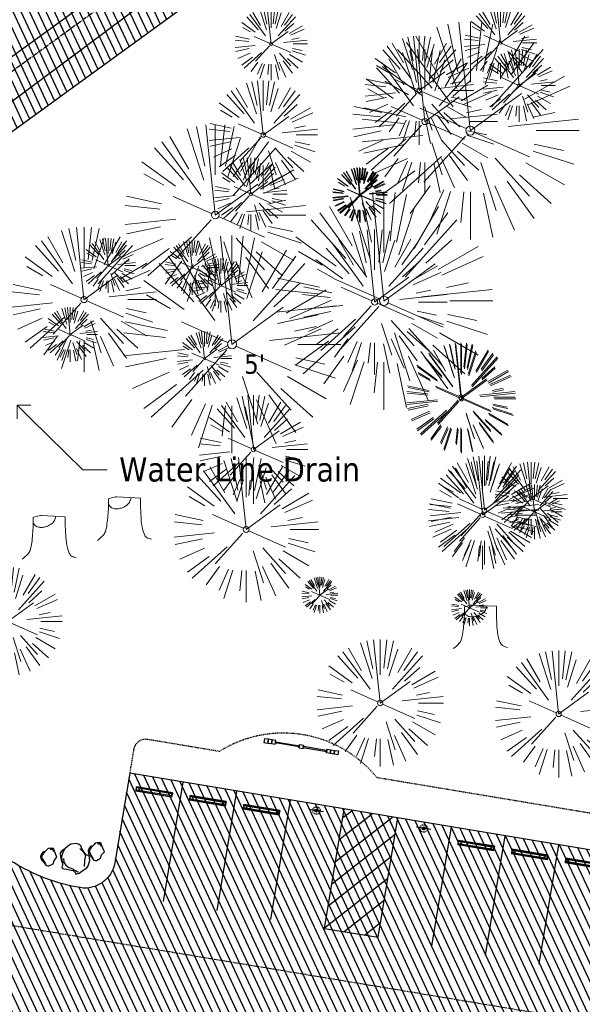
# Model space of a CAD drawing. Header units: feet. Extents: x 1134296 to 1140710, y 647902 to 649877.
# Tile 12 of 42: x 1134788 to 1134882, y 648396 to 648559. Entities that reach past the tile are written whole.
import ezdxf
from ezdxf import colors
from ezdxf.entities.mleader import LeaderData, LeaderLine
from ezdxf.lldxf.tags import DXFTag
from ezdxf.math import Vec2, Vec3

# ---------------------------------------------------------------- set-up
doc = ezdxf.new("R2010")
doc.units = ezdxf.units.FT
doc.header["$MEASUREMENT"] = 0
for name, pattern in [('CENTER2', [1.125, 0.75, -0.125, 0.125, -0.125]), ('DOT', [0.25, 0, -0.25]), ('HIDDEN', [0.375, 0.25, -0.125]), ('HIDDEN4', [0.095, 0.05, -0.045]), ('RAD', [0.13, 0.08, -0.05])]:
    doc.linetypes.add(name, pattern=pattern)
for name, color, linetype in [('-BARRIERROCK', 6, 'Continuous'), ('A-BULLETINBOARD', 3, 'Continuous'), ('A-POSTS&BEAMS', 5, 'Continuous'), ('C-PRKG-ASPH', 5, 'Continuous'), ('C-PRKG-BOLL', 5, 'Continuous'), ('C-PRKG-BOLL-FTNG', 5, 'HIDDEN4'), ('C-PRKG-BOLLARD', 5, 'Continuous'), ('C-PRKG-SIGN', 5, 'Continuous'), ('C-PRKG-STRP', 136, 'Continuous'), ('C-PRKG-WHEL-STOP', 5, 'Continuous'), ('C-ROAD-ASPHALT', 1, 'Continuous'), ('C-ROAD-CNTR', 1, 'CENTER2'), ('C-SWLK-GRVL', 5, 'RAD'), ('C-UTIL-ELEC-MEP', 7, 'UGE (.5x)'), ('C-UTIL-WATER-MEP', 7, 'WATER (.5x)'), ('G-TEXT-ST02', 2, 'Continuous'), ('G-XREF', 7, 'Continuous'), ('L-BARRIERROCK', 6, 'Continuous')]:
    doc.layers.add(name, color=color, linetype=linetype)
doc.layers.add('A-HIDDEN', color=8, linetype='DOT', plot=False)
for name, color, linetype, lineweight in [('V-ANNO-TEXT', 8, 'Continuous', 13), ('V-SITE-ROCK', 8, 'Continuous', 18), ('V-SITE-VEGE', 8, 'Continuous', 18)]:
    doc.layers.add(name, color=color, linetype=linetype, lineweight=lineweight)
doc.styles.add('SEI Annotative', font='tahoma.ttf', dxfattribs={"height": 0.1})
doc.styles.add('SEI-Dim & Leader', font='tahoma.ttf')
doc.styles.get("Standard").update_dxf_attribs({"font": 'arial.ttf'})
tags = doc.linetypes.add('UGE (.5x)', pattern='A,0.75,-0.2,["UGE",Standard,S=0.08,R=0,X=-0.1,Y=-0.04],-0.2', length=1.15).pattern_tags.tags
tags[6] = DXFTag(74, 10)
tags = doc.linetypes.add('WATER (.5x)', pattern='A,0.75,-0.2,["W",Standard,S=0.08,R=0,X=-0.1,Y=-0.04],-0.05', length=1).pattern_tags.tags
tags[6] = DXFTag(74, 10)
pattern_1 = [(115, (0, 0), (-1.132884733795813, -0.5282728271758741), [])]

# ---------------------------------------------------------------- blocks, each defined once
blk = doc.blocks.new('V-SITE-VEGE-Coniferious Tree 2')
at = {"color": 0, "linetype": 'ByBlock'}
for p, q in [((-3.601054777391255e-05, 0.2219193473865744), (-3.601054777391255e-05, 0.5000060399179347)), ((-0.06264093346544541, 0.1926377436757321), (-0.1545378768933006, 0.4755369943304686)), ((-0.0574950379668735, 0.2703678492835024), (-0.1039851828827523, 0.4890788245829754)), ((-0.0003172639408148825, 0.0025937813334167), (-0.05229705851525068, 0.4972664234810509)), ((0.02890183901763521, 0.2753366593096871), (0.05222503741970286, 0.4972664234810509)), ((0.0571938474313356, 0.2692740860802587), (0.1039131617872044, 0.4890788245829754)), ((-0.1460065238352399, 0.2528363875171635), (-0.2500390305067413, 0.4330260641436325)), ((0.06850648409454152, 0.2109817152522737), (0.1382469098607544, 0.425630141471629)), ((0.139142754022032, 0.2410654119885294), (0.2499670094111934, 0.4330260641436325)), ((-0.1756943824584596, 0.1950752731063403), (-0.3346129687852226, 0.3715878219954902)), ((-0.07913071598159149, 0.1088658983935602), (-0.2939353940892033, 0.4045257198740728)), ((0.09777767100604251, 0.108636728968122), (0.3345409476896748, 0.3715878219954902)), ((0.1868724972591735, 0.2572635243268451), (0.2938633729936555, 0.4045257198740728)), ((-0.2201011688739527, 0.1598873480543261), (-0.4045617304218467, 0.2938993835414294)), ((0.1919663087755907, 0.1728666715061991), (0.3115823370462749, 0.2805763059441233)), ((-0.2844040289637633, 0.1641894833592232), (-0.393144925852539, 0.2269610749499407)), ((0.2487690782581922, 0.143647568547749), (0.4329900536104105, 0.2500030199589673)), ((0.2658942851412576, 0.1183972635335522), (0.4567507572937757, 0.2033670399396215)), ((-0.0009318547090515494, -0.0006770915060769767), (0.2349564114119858, 0.1707208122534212)), ((-0.2961437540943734, 0.06292784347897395), (-0.4891148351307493, 0.1039491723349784)), ((-0.01992166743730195, 0.008854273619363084), (-0.2318825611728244, 0.1032199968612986)), ((-0.3060292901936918, 0.03215663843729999), (-0.4973024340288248, 0.05226104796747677)), ((0.173080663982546, 0.01818771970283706), (0.497230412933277, 0.05226104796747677)), ((0.2872695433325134, 0.06106323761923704), (0.3884790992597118, 0.08257391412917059)), ((0.3024988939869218, 0), (0.4999700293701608, 0)), ((-0.2182782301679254, -0.02292736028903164), (-0.4973024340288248, -0.05226104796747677)), ((-0.02300503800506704, -0.02554197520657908), (-0.2137781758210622, -0.2373882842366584)), ((0.01849546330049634, -0.008260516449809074), (0.2719985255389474, -0.1211160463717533)), ((-0.302185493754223, -0.0642195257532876), (-0.4891148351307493, -0.1039491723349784)), ((0.2936342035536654, -0.06241742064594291), (0.4274066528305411, -0.09084484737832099)), ((-0.2881436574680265, -0.1282723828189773), (-0.4568227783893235, -0.2033670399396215)), ((-0.1320480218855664, -0.1188660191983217), (-0.3716238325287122, -0.3345769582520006)), ((0.1143820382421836, -0.1271057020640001), (0.2718110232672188, -0.301920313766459)), ((0.2891445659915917, -0.09395946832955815), (0.4755009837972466, -0.1545018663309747)), ((0.04781873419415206, -0.1473038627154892), (0.1192466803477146, -0.3671294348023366)), ((0.2555295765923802, -0.1475434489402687), (0.4329900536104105, -0.2500030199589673)), ((-0.254528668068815, -0.1848980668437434), (-0.4045617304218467, -0.2938993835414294)), ((0.2253521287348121, -0.2029399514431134), (0.3715518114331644, -0.3345769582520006)), ((-0.1842986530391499, -0.2536176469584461), (-0.2766747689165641, -0.3807650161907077)), ((0.1131111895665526, -0.2541280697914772), (0.2033310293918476, -0.4567867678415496)), ((0.1688618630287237, -0.2324611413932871), (0.2938633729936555, -0.4045257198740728)), ((-0.1213812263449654, -0.2725449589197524), (-0.1855903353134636, -0.4167758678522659)), ((-0.09098502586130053, -0.2799408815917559), (-0.1545378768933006, -0.4755369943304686)), ((-0.02966136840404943, -0.2817638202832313), (-0.04434904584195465, -0.4216092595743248)), ((-3.601054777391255e-05, -0.2817638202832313), (-3.601054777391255e-05, -0.5000060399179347)), ((0.06104806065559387, -0.2873055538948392), (0.1039131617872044, -0.4890788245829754))]:
    blk.add_line(p, q, dxfattribs=at)
blk.add_circle((-3.601054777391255e-05, 0), 0.02083358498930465)
blk = doc.blocks.new('V-SITE-VEGE-Stump')
for points in [[(-0.07764030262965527, 0.1564565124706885, -0.02766804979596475), (-0.05341885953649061, 0.1633605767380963, -0.0679781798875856), (-0.04316680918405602, 0.1642506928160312), (0.008593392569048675, 0.1616126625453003), (0.05395851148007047, 0.1590945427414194)], [(-0.122905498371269, -0.01429599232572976, 0.05261256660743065), (-0.09863241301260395, 0.007697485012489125, 0.1061947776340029), (-0.09053039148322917, 0.02191696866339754, 0.04486152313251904), (-0.08374707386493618, 0.05273626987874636, 0.02007395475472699), (-0.07764030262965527, 0.1228815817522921, 0.01167487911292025), (-0.07732468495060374, 0.1363966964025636, 0.007866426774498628), (-0.07764030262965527, 0.1564565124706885)], [(0.01506844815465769, 0.161253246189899, -0.08286378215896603), (0.008147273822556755, 0.1419669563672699, -0.1113242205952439), (-0.002098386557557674, 0.130555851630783, -0.03931328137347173), (-0.01592715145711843, 0.1222882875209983, -0.04919659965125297), (-0.02797848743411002, 0.1177254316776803, -0.06600187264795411), (-0.0446681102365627, 0.1155126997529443, -0.07018691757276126), (-0.06035359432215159, 0.1177254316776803, -0.1148593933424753), (-0.06850904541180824, 0.1222766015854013, -0.0759377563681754), (-0.07734269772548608, 0.1331671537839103)], [(0.05395851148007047, 0.1590945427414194, 0.004334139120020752), (0.05376627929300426, 0.1369184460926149, 0.00834373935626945), (0.05395851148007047, 0.1253997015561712), (0.05605689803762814, 0.07623641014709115, 0.04625247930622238), (0.06241632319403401, 0.03170819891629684, 0.06962485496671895), (0.07334360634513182, 0.00381048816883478, 0.1497246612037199), (0.07941695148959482, -0.001975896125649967, 0.05852299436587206), (0.09922370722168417, -0.009139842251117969)]]:
    blk.add_lwpolyline(points, format="xyb")
blk = doc.blocks.new('_Open90')
at = {"color": 0, "linetype": 'ByBlock', "lineweight": -2}
for p, q in [((0, 0), (-1, 0)), ((-0.5, 0.5), (0, 0)), ((0, 0), (-0.5, -0.5))]:
    blk.add_line(p, q, dxfattribs=at)
blk = doc.blocks.new("5'_BarrierRock")
at = {"layer": 'L-BARRIERROCK', "flags": 128}
for points in [[(3.796977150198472, 25.21031587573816), (-3.971151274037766, 23.41838866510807), (-10.84293678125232, 21.02912666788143), (-17.7147222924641, 19.53586684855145), (-22.19627771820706, 16.54930863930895), (-24.28770915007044, 10.27760197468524), (-26.0803419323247, 0.1233349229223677), (-25.48279766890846, -2.863184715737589), (-26.97668484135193, -7.044335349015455), (-29.06806322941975, -9.732226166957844), (-29.36686187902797, -13.31608058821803), (-11.14168239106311, -24.66494006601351), (-9.05030400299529, -29.74205430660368), (-9.05030400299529, -31.53398151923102), (-8.751505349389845, -33.62457612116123), (-1.87971984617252, -34.52053972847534), (7.680988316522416, -31.83264891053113), (16.04666099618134, -30.04072169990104), (19.63192655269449, -27.3528308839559), (27.10125632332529, -18.69186222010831), (28.89388910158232, -9.433597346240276), (24.11353502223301, -5.551075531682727), (22.02210359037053, 1.616633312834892), (21.42455933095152, 6.096412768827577), (20.82701507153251, 11.17356558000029), (21.12581372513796, 15.05604882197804), (19.03438229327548, 18.63990324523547), (15.15031808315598, 22.22375766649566), (3.796977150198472, 25.21031587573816)], [(-24.28770915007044, -3.759148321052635), (-24.28770915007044, 1.317965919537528), (-22.19627771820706, 8.187007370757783), (-18.61101215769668, 13.26412161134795), (-14.42820234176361, 18.04260703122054), (-11.44048104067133, 19.83453424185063)], [(-20.40364493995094, 4.603152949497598), (-21.8975321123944, -2.56455589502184), (-21.29998785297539, -6.447039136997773), (-20.40364493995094, -9.433597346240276), (-17.11717803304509, -15.70534258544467), (-12.93431516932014, -18.99052961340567), (-6.958872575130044, -26.75553466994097), (-5.46498540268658, -29.44342548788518), (-3.373607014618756, -30.63801791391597), (-1.87971984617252, -30.63801791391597)], [(17.54049512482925, 10.8748981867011), (21.62729471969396, 1.526720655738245), (22.61964785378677, -6.148371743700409), (17.24174951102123, -14.21204419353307), (15.44911673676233, -18.39319482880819), (13.35768530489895, -22.87301285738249), (12.1625967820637, -25.56090367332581)]]:
    blk.add_lwpolyline(points, dxfattribs=at)
blk = doc.blocks.new("3'_BarrierRock")
at = {"layer": '-BARRIERROCK', "flags": 128}
for points in [[(7.788745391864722, -10.83599130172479), (15.37584164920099, -7.013299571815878), (15.29339322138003, 5.772875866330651), (15.53940092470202, 11.48821756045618), (12.61293536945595, 13.25443124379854), (9.559602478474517, 14.020650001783), (7.896299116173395, 15.17149251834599), (5.0074623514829, 15.27774238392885), (1.184128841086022, 13.5566322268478), (-1.773717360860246, 12.30032189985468), (-4.668762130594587, 12.49504304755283), (-6.532605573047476, 12.75826500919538), (-9.693894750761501, 10.83101043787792), (-13.81968260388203, 6.597990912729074), (-15.03526147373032, 2.502188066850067), (-15.26967657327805, -0.6090469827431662), (-14.52306864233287, -2.735788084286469), (-13.24140319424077, -4.423817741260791), (-11.73157866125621, -10.28614114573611), (-10.431383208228, -14.56568854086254), (-7.82677889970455, -16.37545728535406), (-5.721542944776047, -17.40100748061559), (3.706213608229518, -16.32156577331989), (7.788745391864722, -10.83599130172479)], [(-9.711106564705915, -10.39331387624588), (-10.5300777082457, -7.445199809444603), (-11.71742566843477, -0.8881917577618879), (-11.78460385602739, 1.381934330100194), (-12.21957472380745, 2.822567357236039), (-12.05729048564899, 4.284038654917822), (-10.69748708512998, 6.20744678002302), (-9.49682440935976, 7.089662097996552), (-8.10341169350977, 7.878026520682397), (-6.436167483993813, 9.303217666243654), (-4.026830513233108, 11.00878191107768), (-1.773717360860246, 12.30032189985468)], [(8.960381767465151, 12.60775377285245), (12.36066444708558, 11.15115335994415), (13.19341137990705, 9.417106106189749), (13.26279921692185, 7.683076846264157), (13.26279921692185, 5.810297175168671)]]:
    blk.add_lwpolyline(points, dxfattribs=at)
blk = doc.blocks.new('Wheel_Stop')
for points in [[(-36, 6.75), (36, 6.75)], [(-36, -2.25), (-36, 6.75)], [(-35.625, 4.5), (-36, 6.75)], [(-35.625, 0), (-36, -2.25)], [(-35.955, 6.48), (35.955, 6.48)], [(-35.625, 4.5), (-35.625, 0)], [(-35.625, 4.5), (35.625, 4.5)], [(-35.625, 0), (35.625, 0)], [(35.625, 4.5), (36, 6.75)], [(35.625, 4.5), (35.625, 0)], [(35.625, 0), (36, -2.25)], [(36, -2.25), (36, 6.75)], [(-36, -2.25), (36, -2.25)], [(-35.955, -1.98), (35.955, -1.98)]]:
    blk.add_lwpolyline(points)
for centre in [(-30, 2.25), (30, 2.25)]:
    blk.add_circle(centre, 0.5)
blk = doc.blocks.new('post')
at = {"layer": 'C-PRKG-BOLL'}
h = blk.add_hatch(color=256, dxfattribs=at)
h.dxf.hatch_style = 1
h.paths.add_polyline_path([(0.25, 0, 1), (-0.25, 0, 1)])
blk.add_circle((0, 0), 0.25, dxfattribs=at)
at = {"layer": 'C-PRKG-BOLL-FTNG', "ltscale": 0.25}
blk.add_circle((0, 0), 0.625, dxfattribs=at)
blk = doc.blocks.new('2p kiosk')
at = {"layer": 'A-BULLETINBOARD', "linetype": 'Continuous'}
for points in [[(-0.3125, 0.08333333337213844), (-0.3125, -0.08333333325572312), (-4.3125, -0.08333333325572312), (-4.3125, 0.08333333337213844)], [(0.3125, 0.08333333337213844), (0.3125, -0.08333333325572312), (4.3125, -0.08333333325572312), (4.3125, 0.08333333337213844)]]:
    blk.add_lwpolyline(points, close=True, dxfattribs=at)
at = {"layer": 'A-HIDDEN', "linetype": 'HIDDEN'}
for points in [[(-4.3125, -0.08333333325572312), (-4.145833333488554, -0.08333333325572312), (-4.145833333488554, -0.06770833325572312), (-4.296875, -0.06770833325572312), (-4.296875, 0.08333333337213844), (-4.3125, 0.08333333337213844)], [(-0.3125, -0.08333333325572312), (-0.4791666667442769, -0.08333333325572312), (-0.4791666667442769, -0.06770833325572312), (-0.328125, -0.06770833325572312), (-0.328125, 0.08333333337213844), (-0.3125, 0.08333333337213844)], [(0.3125, -0.08333333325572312), (0.4791666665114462, -0.08333333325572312), (0.4791666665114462, -0.06770833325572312), (0.328125, -0.06770833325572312), (0.328125, 0.08333333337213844), (0.3125, 0.08333333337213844)], [(4.3125, -0.08333333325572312), (4.145833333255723, -0.08333333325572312), (4.145833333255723, -0.06770833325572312), (4.296875, -0.06770833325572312), (4.296875, 0.08333333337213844), (4.3125, 0.08333333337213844)]]:
    blk.add_lwpolyline(points, close=True, dxfattribs=at)
at = {"layer": 'A-POSTS&BEAMS'}
for points in [[(-5.5625, 0.3125), (-6.1875, 0.3125), (-6.1875, -0.3125), (-5.5625, -0.3125)], [(-4.9375, 0.3125), (-5.5625, 0.3125), (-5.5625, -0.3125), (-4.9375, -0.3125)], [(-4.3125, 0.3125), (-4.9375, 0.3125), (-4.9375, -0.3125), (-4.3125, -0.3125)], [(-0.3125, 0.3125), (0.3125, 0.3125), (0.3125, -0.3125), (-0.3125, -0.3125)], [(4.3125, 0.3125), (4.9375, 0.3125), (4.9375, -0.3125), (4.3125, -0.3125)], [(4.9375, 0.3125), (5.5625, 0.3125), (5.5625, -0.3125), (4.9375, -0.3125)], [(5.5625, 0.3125), (6.1875, 0.3125), (6.1875, -0.3125), (5.5625, -0.3125)]]:
    blk.add_lwpolyline(points, close=True, dxfattribs=at)
blk = doc.blocks.new('C_PBASE-PACTOLA_02403811')
at = {"layer": 'C-PRKG-STRP'}
h = blk.add_hatch(dxfattribs=at)
h.set_pattern_fill('ANSI31', color=256, scale=19.99999999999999, angle=173)
h.set_pattern_definition([(218, (2421419.246296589, 1595296.69758861), (1.539153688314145, -1.970026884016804), [])])
h.paths.add_polyline_path([(1134851.075040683, 648426.8385019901), (1134842.197288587, 648428.3168516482), (1134838.912067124, 648408.5885136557), (1134847.789819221, 648407.1101639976)])
at = {"layer": 'C-PRKG-SIGN'}
for p, q in [((1134838.777851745, 648427.87249629), (1134836.410451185, 648428.2667228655)), ((1134856.533355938, 648424.9157969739), (1134854.165955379, 648425.3100235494))]:
    blk.add_line(p, q, dxfattribs=at)
at = {"layer": 'C-PRKG-STRP'}
for points in [[(1134812.278810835, 648413.0235626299), (1134815.564032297, 648432.7519006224)], [(1134821.156562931, 648411.5452129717), (1134824.441784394, 648431.2735509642)], [(1134830.034315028, 648410.0668633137), (1134833.31953649, 648429.7952013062)], [(1134838.912067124, 648408.5885136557), (1134842.197288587, 648428.3168516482)], [(1134847.789819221, 648407.1101639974), (1134851.075040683, 648426.8385019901)], [(1134856.667571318, 648405.6318143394), (1134859.95279278, 648425.3601523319)], [(1134865.545323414, 648404.1534646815), (1134868.830544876, 648423.8818026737)], [(1134874.423075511, 648402.6751150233), (1134877.708296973, 648422.4034530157)], [(1134838.912067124, 648408.5885136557), (1134847.789819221, 648407.1101639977)]]:
    blk.add_lwpolyline(points, dxfattribs=at)
at = {"layer": 'C-ROAD-ASPHALT'}
for points in [[(1134908.591667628, 648295.0830355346), (1134902.184156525, 648308.9168658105, -0.3857361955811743), (1134904.185026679, 648315.3273695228, 0.505251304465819), (1134911.81168753, 648388.9938571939, -0.385736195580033), (1134911.166532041, 648395.6783028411), (1134920.272188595, 648407.9060613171, 0.1193298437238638), (1134891.694190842, 648420.0744804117), (1134806.6862802, 648434.2302502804), (1134804.222364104, 648419.4339967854, -0.4142135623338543), (1134798.46897424, 648415.3232176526, -0.09206076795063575), (1134788.173461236, 648419.0651973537, 0.0920607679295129), (1134777.877948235, 648422.8071770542), (1134747.786053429, 648427.818168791, -0.457206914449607), (1134724.139640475, 648466.5491939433, -0.1597602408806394), (1134766.878830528, 648525.6151487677), (1134870.936117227, 648601.0988607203, 0.1112368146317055), (1134916.811965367, 648653.2299950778), (1134952.321656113, 648718.215074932, 0.01915469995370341)], [(1134742.07570745, 648205.3474165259, -0.3616510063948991), (1134727.411149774, 648247.6528264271, 0.1404834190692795), (1134736.889002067, 648364.0920688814, -0.5249805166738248), (1134771.231154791, 648399.5835374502, -0.3046973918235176), (1134795.562167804, 648376.6182453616), (1134801.464805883, 648350.5583730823, 0.1721831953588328), (1134817.907219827, 648324.5505255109, -0.3857361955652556), (1134819.03336879, 648317.9301155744), (1134810.834437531, 648305.0767664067)]]:
    blk.add_lwpolyline(points, format="xyb", dxfattribs=at)
at = {"layer": 'C-ROAD-CNTR', "flags": 128}
for points in [[(1134682.815781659, 648422.2458494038), (1134669.21986276, 648425.8462855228, -0.1774687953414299), (1134620.150062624, 648460.1534391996), (1134616.502637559, 648465.3792168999, -0.1042089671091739), (1134576.197064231, 648560.2628234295), (1134558.554057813, 648650.0509356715, -0.01381007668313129), (1134553.979962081, 648677.2843639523), (1134544.902369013, 648742.2703875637, -0.09433329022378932), (1134550.434197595, 648854.3354307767), (1134558.997505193, 648889.7214101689, -0.1428635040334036), (1134712.374228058, 649156.8312964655), (1134786.199238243, 649227.8108874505, -0.04164346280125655), (1134812.006441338, 649248.7876063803), (1134833.030879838, 649263.1487701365, -0.2654684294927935), (1134926.96397912, 649270.7084407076), (1134949.260464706, 649260.2481514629, -0.03670103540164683), (1135013.162783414, 649224.3333579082), (1135075.321908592, 649183.1273199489, -0.3025232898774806), (1135105.389164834, 649111.5845632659), (1135099.687602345, 649081.8875520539, -0.04927264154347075), (1135094.100293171, 649063.036833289), (1135036.844839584, 648922.3955038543, -0.009218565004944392), (1135029.58001939, 648905.4517031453), (1134962.363987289, 648756.3352782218, -0.01915469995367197), (1134945.301367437, 648722.0511597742), (1134909.791676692, 648657.06607992, -0.111236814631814), (1134866.238656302, 648607.5744966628), (1134762.181369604, 648532.0907847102, 0.3229446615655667), (1134716.395894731, 648393.2215671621), (1134719.721086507, 648382.7059234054, -0.1714240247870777), (1134715.287797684, 648249.5554414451), (1134707.163513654, 648228.7837741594, -0.02272318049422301), (1134688.713657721, 648187.2766264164, 0.05045028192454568), (1134653.344169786, 648094.1277041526)], [(1134737.419501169, 648417.3791961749), (1134887.094880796, 648392.454807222, -1), (1134874.611039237, 648317.4871228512), (1134840.086447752, 648323.2362604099, -0.3046973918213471), (1134809.267164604, 648352.3256303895), (1134799.634421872, 648394.8537410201)]]:
    blk.add_lwpolyline(points, format="xyb", dxfattribs=at)
at = {"layer": 'C-SWLK-GRVL'}
for points in [[(1134821.52359302, 648437.8421177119), (1134809.644680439, 648439.8202295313, 0.4142135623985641), (1134807.343324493, 648438.1759178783), (1134806.6862802, 648434.2302502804)], [(1134920.272188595, 648407.9060613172), (1134922.644164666, 648411.0913286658, 0.4226080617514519), (1134922.188274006, 648413.9234189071, 0.1120903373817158), (1134892.679757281, 648425.9929818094), (1134847.621731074, 648433.4961782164)]]:
    blk.add_lwpolyline(points, format="xyb", dxfattribs=at)
blk.add_arc((1134832.10874595, 648420.8728944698), 20, 39.13606648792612, 121.9553107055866, dxfattribs=at)
at = {"layer": 'C-UTIL-ELEC-MEP'}
blk.add_lwpolyline([(1134561.89461308, 648493.8446214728), (1134595.285468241, 648492.1844378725), (1134620.611008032, 648455.069243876), (1134649.925945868, 648431.1717475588), (1134694.111503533, 648418.4795962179), (1134708.67072589, 648430.8332975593), (1134725.261490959, 648479.9096068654), (1134754.464708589, 648520.9821663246), (1134857.364855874, 648597.6807489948), (1134892.607391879, 648628.3029507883), (1134942.693541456, 648644.7073661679)], dxfattribs=at)
at = {"layer": 'C-UTIL-WATER-MEP', "flags": 128}
blk.add_lwpolyline([(1134713.292159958, 648416.2441137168), (1134669.731849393, 648427.7796426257, -0.1774687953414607), (1134621.79009064, 648461.2981261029), (1134618.142665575, 648466.5239038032, -0.1042089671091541), (1134578.159536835, 648560.6484414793), (1134560.516530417, 648650.4365537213, -0.01381007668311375), (1134555.960731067, 648677.5610482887), (1134546.883138, 648742.5470719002, -0.09433329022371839), (1134552.378087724, 648853.8650148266), (1134560.941395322, 648889.2509942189, -0.1428635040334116), (1134713.760384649, 649155.3895718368), (1134787.585394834, 649226.3691628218, -0.04164346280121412), (1134813.134525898, 649247.1361145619), (1134834.158964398, 649261.4972783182, -0.2654684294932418), (1134926.114524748, 649268.8977979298), (1134948.411010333, 649258.437508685, -0.03670103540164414), (1135012.057719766, 649222.6663743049), (1135074.216844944, 649181.4603363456, -0.302523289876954), (1135103.425036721, 649111.961658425), (1135097.723474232, 649082.264647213, -0.04927264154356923), (1135092.247911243, 649063.7909428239), (1135034.992457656, 648923.1496133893, -0.009218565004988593), (1135027.756696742, 648906.273587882), (1134960.540664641, 648757.1571629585, -0.01915469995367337), (1134943.546295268, 648723.0101809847), (1134908.036604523, 648658.0251011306, -0.1112368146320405), (1134865.064291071, 648609.1934056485), (1134761.007004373, 648533.7096936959, 0.1574684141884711), (1134714.965670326, 648470.6755079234, 0.1574684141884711)], format="xyb", dxfattribs=at)
at = {"layer": 'A-BULLETINBOARD', "rotation": 350.5456885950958}
blk.add_blockref('2p kiosk', (1134835.065445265, 648438.6283986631), dxfattribs=at)
at = {"layer": 'C-PRKG-BOLLARD', "rotation": 189.2390617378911}
for p in [(1134837.594151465, 648428.0696095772), (1134855.349655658, 648425.112910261)]:
    blk.add_blockref('post', p, dxfattribs=at)
at = {"layer": 'C-PRKG-WHEL-STOP', "xscale": 0.08333333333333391, "yscale": 0.08333333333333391, "zscale": 0.08333333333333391, "rotation": 170.5456885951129}
for p in [(1134810.765835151, 648431.3332884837), (1134819.643587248, 648429.8549388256), (1134828.521339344, 648428.3765891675), (1134864.032347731, 648422.463190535), (1134872.910099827, 648420.984840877), (1134881.787851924, 648419.5064912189)]:
    blk.add_blockref('Wheel_Stop', p, dxfattribs=at)
at = {"layer": 'L-BARRIERROCK', "xscale": 0.08333333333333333, "yscale": 0.08333333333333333, "zscale": 0.08333333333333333, "rotation": 21.83735185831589}
for name, p in [("5'_BarrierRock", (1134797.43300418, 648420.4249712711)), ("3'_BarrierRock", (1134801.090674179, 648421.3375224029)), ("3'_BarrierRock", (1134793.233594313, 648420.4270946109))]:
    blk.add_blockref(name, p, dxfattribs=at)
blk = doc.blocks.new('C_PHTCH-PACTOLA_02403811')
at = {"layer": 'C-PRKG-ASPH'}
h = blk.add_hatch(dxfattribs=at)
h.set_pattern_fill('ANSI31', color=256, scale=10, angle=70)
h.set_pattern_definition(pattern_1)
edge = h.paths.add_edge_path(flags=16)
edge.add_arc((1135093.567290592, 648760.3570235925), 541.9999999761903, 143.5703577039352, 153.2664360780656, ccw=False)
edge.add_arc((1135093.567290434, 648760.3570237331), 541.9999997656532, 133.8742793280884, 143.5703577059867, ccw=False)
edge.add_line((1134717.918854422, 649151.0643979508), (1134791.743864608, 649222.0439889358))
edge.add_arc((1134924.814897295, 649083.6384245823), 191.9999999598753, 124.33581191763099, 133.8742793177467, ccw=False)
edge.add_line((1134816.518779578, 649242.1816391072), (1134837.543218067, 649256.5428028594))
edge.add_arc((1134886.614896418, 649184.7029087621), 87.00000000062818, 64.86660358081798, 124.33581191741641, ccw=False)
edge.add_line((1134923.566161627, 649263.4658695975), (1134945.862647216, 649253.0055803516))
edge.add_arc((1134736.896871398, 648807.5874571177), 491.9999999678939, 56.45911934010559, 64.86660355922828, ccw=False)
edge.add_line((1135008.742528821, 649217.6654234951), (1135070.901654, 649176.4593855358))
edge.add_arc((1135036.644680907, 649124.7828938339), 62.00000000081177, -10.868034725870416, 56.45911933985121, ccw=False)
edge.add_line((1135097.532652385, 649113.0929439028), (1135091.831089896, 649083.3959326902))
edge.add_arc((1135001.481196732, 649100.7423100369), 92.00000001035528, 337.8486329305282, 349.13196525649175, ccw=False)
edge.add_line((1135086.690765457, 649066.0532714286), (1135029.43531187, 648925.4119419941))
edge.add_arc((1134573.749357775, 649110.9228871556), 491.9999995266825, 335.73595333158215, 337.84863296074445, ccw=False)
edge.add_line((1135022.286728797, 648908.7392420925), (1134970.105907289, 648792.9779079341))
edge.add_line((1134970.105907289, 648792.9779079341), (1134955.070696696, 648759.622817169))
edge.add_arc((1134506.533324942, 648961.8064625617), 492.0000003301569, 331.3465562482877, 335.7359533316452, ccw=False)
edge.add_line((1134938.281078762, 648725.8872446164), (1134902.771388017, 648660.9021647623))
edge.add_arc((1134778.161263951, 648728.9926705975), 142.0000000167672, 305.95733191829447, 331.34655630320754, ccw=False)
edge.add_line((1134861.541195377, 648614.0501326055), (1134757.483908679, 648538.5664206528))
edge.add_arc((1134835.579196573, 648430.9089730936), 133.0000000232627, 125.9573319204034, 166.4171722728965)
edge.add_arc((1134672.277915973, 648470.363906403), 35.00000000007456, 244.10855969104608, 346.41717227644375, ccw=False)
edge.add_arc((1134691.461854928, 648509.9128519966), 78.95614352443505, 214.9055155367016, 244.1168481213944, ccw=False)
edge.add_line((1134626.710174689, 648464.732186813), (1134623.062749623, 648469.9579645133))
edge.add_arc((1134821.506139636, 648608.4650796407), 241.9999999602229, 191.1167612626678, 214.9138039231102, ccw=False)
edge.add_line((1134584.046954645, 648561.8052956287), (1134566.403948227, 648651.5934078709))
edge.add_arc((1135049.172208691, 648746.4554480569), 491.9999999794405, 187.9519260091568, 191.1167612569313, ccw=False)
edge.add_line((1134561.903038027, 648678.391101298), (1134552.825444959, 648743.3771249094))
edge.add_arc((1134842.017716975, 648783.7730382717), 292.0000000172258, 166.3961174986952, 187.9519260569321, ccw=False)
edge.add_line((1134558.209758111, 648852.4537669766), (1134566.77306571, 648887.8397463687))
edge.add_arc((1135093.567290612, 648760.357023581), 542.0000000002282, 158.0478401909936, 166.396117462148, ccw=False)
edge.add_arc((1135093.567290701, 648760.357023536), 542.0000000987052, 153.2664360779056, 158.0478401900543, ccw=False)
edge = h.paths.add_edge_path()
edge.add_line((1134664.934415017, 648091.0186503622), (1134641.753924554, 648097.236757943))
edge.add_arc((1135131.441785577, 647965.8792352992), 506.9999999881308, 154.1154939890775, 164.9840567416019, ccw=False)
edge.add_arc((1135131.44177555, 647965.8792402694), 506.9999887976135, 153.4314984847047, 154.115493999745, ccw=False)
edge.add_arc((1134241.513528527, 648410.9103548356), 488.0000000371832, 333.4314984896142, 338.6383717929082)
edge.add_line((1134695.987914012, 648233.1548120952), (1134704.112198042, 648253.9264793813))
edge.add_arc((1134529.027803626, 648322.4060737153), 188.0000000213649, 338.6383717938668, 377.1954705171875)
edge.add_arc((1134651.306425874, 648360.2470375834), 60.00000000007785, 17.1954705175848, 74.97265706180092)
edge.add_line((1134666.863224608, 648418.1951696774), (1134661.500576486, 648419.8056636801))
edge.add_arc((1134691.489318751, 648509.9450223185), 94.99699278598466, 223.9418846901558, 251.5980721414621, ccw=False)
edge.add_arc((1134691.535842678, 648509.9839590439), 95.05751145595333, 214.9165962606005, 223.9393241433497, ccw=False)
edge.add_line((1134613.590003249, 648455.5746160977), (1134609.942525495, 648460.8004692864))
edge.add_arc((1134821.506139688, 648608.4650796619), 258.0000000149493, 191.1167612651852, 214.9138039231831, ccw=False)
edge.add_line((1134568.347173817, 648558.7203512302), (1134550.704167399, 648648.5084634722))
edge.add_arc((1135049.172208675, 648746.4554480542), 507.9999999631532, 187.9519260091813, 191.1167612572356, ccw=False)
edge.add_line((1134546.056886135, 648676.177626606), (1134536.979293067, 648741.163650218))
edge.add_arc((1134842.01771694, 648783.7730382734), 307.9999999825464, 166.3961174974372, 187.9519260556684, ccw=False)
edge.add_line((1134542.658637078, 648856.2170945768), (1134551.221944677, 648891.6030739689))
edge.add_arc((1135093.567290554, 648760.3570237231), 557.9999999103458, 163.9213237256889, 166.3961174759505, ccw=False)
edge.add_arc((1134538.177323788, 648920.4382053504), 19.99999999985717, 343.9213237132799, 402.7699397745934)
edge.add_line((1134552.859048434, 648934.0193305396), (1134533.446357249, 648955.005204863))
edge.add_arc((1135093.567290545, 648760.3570234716), 592.9783928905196, 146.0187423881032, 160.8370986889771, ccw=False)
edge.add_line((1134601.857481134, 649091.7855040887), (1134616.582948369, 649064.0343807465))
edge.add_arc((1134620.999668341, 649066.3780071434), 5.000000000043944, 207.9515834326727, 327.0740857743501)
edge.add_arc((1135093.567290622, 648760.3570235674), 558.0000000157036, 133.8742793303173, 147.0740857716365, ccw=False)
edge.add_line((1134706.829601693, 649162.5981949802), (1134780.654611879, 649233.5777859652))
edge.add_arc((1134924.814897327, 649083.6384245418), 208.0000000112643, 124.3358119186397, 133.8742793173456, ccw=False)
edge.add_line((1134807.494103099, 649255.3935736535), (1134828.518541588, 649269.7547374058))
edge.add_arc((1134886.614896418, 649184.7029087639), 102.9999999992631, 64.86660357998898, 124.33581191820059, ccw=False)
edge.add_line((1134930.361796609, 649277.9510118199), (1134952.658282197, 649267.4907225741))
edge.add_arc((1134736.896871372, 648807.5874570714), 508.0000000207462, 56.4591193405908, 64.86660355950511, ccw=False)
edge.add_line((1135017.583038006, 649231.0012923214), (1135079.742163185, 649189.7952543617))
edge.add_arc((1135036.644680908, 649124.782893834), 77.99999999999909, -10.868034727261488, 56.45911934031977, ccw=False)
edge.add_line((1135113.245677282, 649110.0761826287), (1135107.544114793, 649080.3791714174))
edge.add_arc((1135001.481196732, 649100.7423100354), 108.0000000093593, 337.84863293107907, 349.131965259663, ccw=False)
edge.add_line((1135101.509820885, 649060.0203951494), (1135044.254367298, 648919.3790657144))
edge.add_arc((1134573.749357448, 649110.9228872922), 507.9999998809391, 335.7359533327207, 337.84863295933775, ccw=False)
edge.add_line((1135036.873309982, 648902.1641641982), (1134969.657277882, 648753.0477392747))
edge.add_arc((1134506.53332524, 648961.8064624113), 507.9999999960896, 331.346556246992, 335.73595333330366, ccw=False)
edge.add_line((1134952.321656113, 648718.215074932), (1134916.811965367, 648653.2299950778))
edge.add_arc((1134778.161263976, 648728.9926705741), 157.9999999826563, 305.9573319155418, 331.3465563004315, ccw=False)
edge.add_line((1134870.936117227, 648601.0988607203), (1134766.878830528, 648525.6151487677))
edge.add_arc((1134835.579196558, 648430.9089731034), 117.0000000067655, 125.9573319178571, 162.264860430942)
edge.add_arc((1134752.713885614, 648457.4106757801), 29.99999999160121, 162.264860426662, 196.8024120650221)
edge.add_arc((1134835.579196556, 648430.9089731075), 113.0000000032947, 170.9217318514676, 197.5476736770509)
edge.add_line((1134727.837491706, 648396.8395581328), (1134731.162683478, 648386.3239143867))
edge.add_arc((1134529.027802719, 648322.4060734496), 212.0000009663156, 11.340079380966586, 17.54767372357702, ccw=False)
edge.add_arc((1134529.055568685, 648322.403813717), 211.9732215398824, -20.64909134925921, 11.342153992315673, ccw=False)
edge.add_arc((1134759.869013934, 648235.3149369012), 34.72371615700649, 159.1871917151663, 239.4135572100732)
edge.add_line((1134742.200276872, 648205.422593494), (1134709.513, 648185.696))
edge.add_line((1134709.513, 648185.696), (1134698.996135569, 648181.0065459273))
edge.add_arc((1135131.441785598, 647965.8792352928), 483.0000000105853, 153.5511843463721, 164.9840567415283)
h = blk.add_hatch(dxfattribs=at)
h.set_pattern_fill('ANSI31', color=256, scale=10, angle=70)
h.set_pattern_definition(pattern_1)
edge = h.paths.add_edge_path(flags=16)
edge.add_line((1134864.155064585, 648378.0269510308), (1134839.494642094, 648382.1334778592))
edge.add_line((1134839.494642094, 648382.1334778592), (1134832.477103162, 648391.9551287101))
edge.add_arc((1134828.408842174, 648389.0483689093), 5.000000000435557, 35.54568859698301, 80.54568858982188)
edge.add_arc((1134826.766231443, 648379.1841999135), 14.99999999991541, 80.5456885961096, 192.7623206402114)
edge.add_line((1134812.136808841, 648375.870592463), (1134817.069523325, 648354.0928876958))
edge.add_arc((1134846.328368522, 648360.7201025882), 29.9999999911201, 192.762320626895, 260.5456886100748)
edge.add_line((1134841.400536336, 648331.127595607), (1134875.925127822, 648325.3784580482))
edge.add_arc((1134880.852960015, 648354.9709650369), 29.99999999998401, 260.5456885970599, 440.5456885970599)
edge.add_line((1134885.780792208, 648384.5634720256), (1134883.580558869, 648384.9298614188))
edge.add_arc((1134881.937948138, 648375.0656924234), 9.99999999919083, 80.54568859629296, 114.2357561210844)
edge.add_line((1134877.833026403, 648384.1843336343), (1134864.155064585, 648378.0269510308))
edge = h.paths.add_edge_path()
edge.add_arc((1134752.713885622, 648457.4106757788), 29.99999999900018, 196.802412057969, 260.5456885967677)
edge.add_line((1134747.786053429, 648427.818168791), (1134777.877948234, 648422.8071770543))
edge.add_arc((1134772.950116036, 648393.2146700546), 30.00000001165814, 59.50621881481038, 80.54568859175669, ccw=False)
edge.add_arc((1134803.396806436, 648444.9157246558), 30.00000001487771, 239.506218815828, 260.5456885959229)
edge.add_arc((1134799.290279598, 648420.255302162), 5.000000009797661, 260.5456887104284, 350.5456884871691)
edge.add_line((1134804.222364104, 648419.4339967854), (1134806.6862802, 648434.2302502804))
edge.add_line((1134806.6862802, 648434.2302502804), (1134887.591071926, 648420.7577439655))
edge.add_arc((1134879.915090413, 648353.2591729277), 67.9336277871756, 53.55388045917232, 83.5121585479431, ccw=False)
edge.add_line((1134920.272188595, 648407.9060613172), (1134911.166532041, 648395.6783028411))
edge.add_arc((1134915.176766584, 648392.6919976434), 4.999999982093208, 143.3260149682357, 227.699744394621)
edge.add_arc((1134880.852960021, 648354.97096504), 45.99999999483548, 23.261049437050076, 47.69974420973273, ccw=False)
edge.add_arc((1134880.852960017, 648354.9709650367), 45.99999999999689, -59.52124497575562, 23.261049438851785, ccw=False)
edge.add_arc((1134906.721120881, 648311.018283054), 4.999999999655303, 120.4787550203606, 204.852484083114)
edge.add_line((1134902.184156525, 648308.9168658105), (1134908.591667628, 648295.083035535))
edge.add_arc((1134880.852960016, 648354.9709650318), 65.99999999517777, 260.54568859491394, 294.8524840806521, ccw=False)
edge.add_line((1134870.01172919, 648289.867449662), (1134835.487137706, 648295.6165872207))
edge.add_arc((1134846.328368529, 648360.7201025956), 65.99999999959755, 237.4668942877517, 260.54568859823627, ccw=False)
edge.add_line((1134810.834437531, 648305.0767664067), (1134819.03336879, 648317.9301155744))
edge.add_arc((1134814.817964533, 648320.6190497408), 5.000000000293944, 327.4668942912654, 411.8406233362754)
edge.add_arc((1134846.328368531, 648360.7201025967), 46.00000000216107, 192.7623206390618, 231.8406233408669, ccw=False)
edge.add_line((1134801.464805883, 648350.558373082), (1134795.562167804, 648376.6182453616))
edge.add_arc((1134766.3033226, 648369.9910304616), 29.99999999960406, 12.76232063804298, 80.54568860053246)
edge.add_arc((1134766.303322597, 648369.991030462), 29.99999999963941, 80.54568859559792, 191.3400793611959)
edge.add_arc((1134529.027802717, 648322.4060734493), 212.000000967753, 11.34007938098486, 17.54767372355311)
edge.add_line((1134731.162683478, 648386.3239143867), (1134727.837491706, 648396.8395581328))
edge.add_arc((1134835.57919655, 648430.908973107), 112.9999999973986, 170.9217318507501, 197.5476736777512, ccw=False)
blk = doc.blocks.new('C_XBASE-PACTOLA_02403811')
at = {"layer": 'V-SITE-VEGE', "rotation": 8.537736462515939e-07}
for p, xscale, yscale, zscale in [((1134830.083, 648554.826), 11.99985504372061, 11.99985504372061, 11.99985504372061), ((1134868.059, 648555), 11.99985504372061, 11.99985504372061, 11.99985504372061), ((1134855.541, 648541.973), 23.99971008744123, 23.99971008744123, 23.99971008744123), ((1134871.116, 648547.95), 11.99985504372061, 11.99985504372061, 11.99985504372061), ((1134826.751, 648530.005), 11.99985504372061, 11.99985504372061, 11.99985504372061), ((1134799.133, 648512.549), 23.99971008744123, 23.99971008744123, 23.99971008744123), ((1134847.219, 648512.147), 23.99971008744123, 23.99971008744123, 23.99971008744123), ((1134825.963, 648474.532), 23.99971008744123, 23.99971008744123, 23.99971008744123), ((1134873.113, 648479.683), 11.99985504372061, 11.99985504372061, 11.99985504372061), ((1134838.156, 648463.693), 5.999927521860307, 5.999927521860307, 5.999927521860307), ((1134862.922, 648461.592), 5.999927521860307, 5.999927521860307, 5.999927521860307)]:
    blk.add_blockref('V-SITE-VEGE-Coniferious Tree 2', p, dxfattribs=dict(at, xscale=xscale, yscale=yscale, zscale=zscale))
at = {"layer": 'V-SITE-VEGE'}
for name, p, xscale, yscale, zscale in [('V-SITE-VEGE-Coniferious Tree 2', (1134863.055, 648540.495), 35.99956513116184, 35.99956513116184, 35.99956513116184), ('V-SITE-VEGE-Coniferious Tree 2', (1134854.604, 648547.142), 17.99978256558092, 17.99978256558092, 17.99978256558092), ('V-SITE-VEGE-Coniferious Tree 2', (1134828.792, 648539.767), 17.99978256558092, 17.99978256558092, 17.99978256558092), ('V-SITE-VEGE-Coniferious Tree 2', (1134820.851, 648526.517), 29.99963760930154, 29.99963760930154, 29.99963760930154), ('V-SITE-VEGE-Coniferious Tree 2', (1134844.733, 648529.897), 8.999891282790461, 8.999891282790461, 8.999891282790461), ('V-SITE-VEGE-Coniferious Tree 2', (1134844.84, 648529.797), 8.999891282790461, 8.999891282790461, 8.999891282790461), ('V-SITE-VEGE-Coniferious Tree 2', (1134848.758, 648512.336), 35.99956513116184, 35.99956513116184, 35.99956513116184), ('V-SITE-VEGE-Coniferious Tree 2', (1134803.151, 648518.188), 8.999891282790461, 8.999891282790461, 8.999891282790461), ('V-SITE-VEGE-Coniferious Tree 2', (1134823.611, 648505.145), 35.99956513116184, 35.99956513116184, 35.99956513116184), ('V-SITE-VEGE-Coniferious Tree 2', (1134817.01, 648517.856), 8.999891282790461, 8.999891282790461, 8.999891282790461), ('V-SITE-VEGE-Coniferious Tree 2', (1134821.754, 648514.888), 8.999891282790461, 8.999891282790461, 8.999891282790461), ('V-SITE-VEGE-Coniferious Tree 2', (1134796.869, 648506.776), 8.999891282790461, 8.999891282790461, 8.999891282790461), ('V-SITE-VEGE-Coniferious Tree 2', (1134819.064, 648502.788), 8.999891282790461, 8.999891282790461, 8.999891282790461), ('V-SITE-VEGE-Coniferious Tree 2', (1134861.475, 648496.399), 17.99978256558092, 17.99978256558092, 17.99978256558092), ('V-SITE-VEGE-Coniferious Tree 2', (1134861.578, 648496.157), 17.99978256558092, 17.99978256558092, 17.99978256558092), ('V-SITE-VEGE-Coniferious Tree 2', (1134827.175, 648487.772), 17.99978256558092, 17.99978256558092, 17.99978256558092), ('V-SITE-VEGE-Coniferious Tree 2', (1134865.382, 648477.737), 17.99978256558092, 17.99978256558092, 17.99978256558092), ('V-SITE-VEGE-Coniferious Tree 2', (1134865.081, 648476.907), 17.99978256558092, 17.99978256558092, 17.99978256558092), ('V-SITE-VEGE-Coniferious Tree 2', (1134873.667, 648477.45), 8.999891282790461, 8.999891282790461, 8.999891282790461), ('V-SITE-VEGE-Stump', (1134806.311, 648473.297), 40.31522404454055, 40.31522404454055, 40.31522404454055), ('V-SITE-VEGE-Stump', (1134793.861, 648470.228), 40.31522404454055, 40.31522404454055, 40.31522404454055), ('V-SITE-VEGE-Coniferious Tree 2', (1134786.542, 648459.321), 17.99978256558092, 17.99978256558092, 17.99978256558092), ('V-SITE-VEGE-Stump', (1134865.191, 648455.422), 40.31522404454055, 40.31522404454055, 40.31522404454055), ('V-SITE-VEGE-Coniferious Tree 2', (1134848.136, 648445.84), 20.99974632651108, 20.99974632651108, 20.99974632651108), ('V-SITE-VEGE-Coniferious Tree 2', (1134877.668, 648444.038), 20.99974632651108, 20.99974632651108, 20.99974632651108)]:
    blk.add_blockref(name, p, dxfattribs=dict(at, xscale=xscale, yscale=yscale, zscale=zscale))
at = {"layer": 'V-SITE-ROCK', "style": 'SEI Annotative'}
blk.add_text("5'", height=3.2, dxfattribs=at).set_placement((1134825.643731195, 648500.2837688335))
at = {"layer": 'V-ANNO-TEXT'}
ml = blk.add_multileader_mtext('Standard', dxfattribs=at)
ml.set_content('Ex. 15" CMP\\PInv. - 4639.50', color=256, style='SEI-Dim & Leader')
ml.set_leader_properties(color=256, linetype='ByLayer', lineweight=-1)
ml.set_arrow_properties(name='OPEN90')
ml.build(insert=Vec2(0, 0))
ml.multileader.update_dxf_attribs({"text_left_attachment_type": 2, "text_right_attachment_type": 2, "dogleg_length": 0.1, "arrow_head_size": 3.2, "scale": 40})
ctx = ml.context
ctx.base_point, ctx.scale, ctx.arrow_head_size, ctx.plane_origin = Vec3(1134847.437368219, 648567.6884095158), 40, 3.2, Vec3(1134840.256, 648575.6929999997)
ctx.left_attachment, ctx.right_attachment = 2, 2
notes = []
notes.append((ctx, [(0, (1, 1, 0), (1134843.437368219, 648567.6884095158), (1, 0), 4, [(0, [(1134840.256, 648575.693)], 0, [])])]))
ctx.mtext.insert, ctx.mtext.flow_direction = Vec3(1134849.437368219, 648573.1412861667), 5
ml = blk.add_multileader_mtext('Standard', dxfattribs=at)
ml.set_content('Water Line Drain', color=256, style='SEI-Dim & Leader')
ml.set_leader_properties(color=256, linetype='ByLayer', lineweight=-1)
ml.set_arrow_properties(name='OPEN90')
ml.build(insert=Vec2(0, 0))
ml.multileader.update_dxf_attribs({"text_left_attachment_type": 2, "text_right_attachment_type": 2, "dogleg_length": 0.1, "arrow_head_size": 3.2, "scale": 40})
ctx = ml.context
ctx.base_point, ctx.scale, ctx.arrow_head_size, ctx.plane_origin = Vec3(1134802.954997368, 648484.4221509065), 40, 3.2, Vec3(1134788.07, 648495.081)
ctx.left_attachment, ctx.right_attachment = 2, 2
notes.append((ctx, [(0, (1, 1, 0), (1134798.954997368, 648484.4221509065), (1, 0), 4, [(0, [(1134788.07, 648495.081)], 0, [])])]))
ctx.mtext.insert, ctx.mtext.flow_direction = Vec3(1134804.954997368, 648486.4772214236), 5
for ctx, leaders in notes:
    for number, flags, end, landing, length, lines in leaders:
        leader = LeaderData()
        leader.index, (leader.has_last_leader_line, leader.has_dogleg_vector, leader.attachment_direction) = number, flags
        leader.last_leader_point, leader.dogleg_vector, leader.dogleg_length = Vec3(end), Vec3(landing), length
        for number, points, colour, breaks in lines:
            line = LeaderLine()
            line.index, line.vertices, line.color, line.breaks = number, Vec3.list(points), colors.encode_raw_color(colour), breaks
            leader.lines.append(line)
        ctx.leaders.append(leader)

msp = doc.modelspace()

# ---------------------------------------------------------------- block references
at = {"layer": 'G-TEXT-ST02'}
msp.add_blockref('C_PHTCH-PACTOLA_02403811', (0, 0), dxfattribs=at)

# ---------------------------------------------------------------- next in the draw order: block references
at = {"layer": 'G-XREF'}
msp.add_blockref('C_XBASE-PACTOLA_02403811', (0, 0), dxfattribs=at)

# ---------------------------------------------------------------- next in the draw order: block references
msp.add_blockref('C_PBASE-PACTOLA_02403811', (0, 0), dxfattribs=at)

doc.saveas('drawing.dxf')
